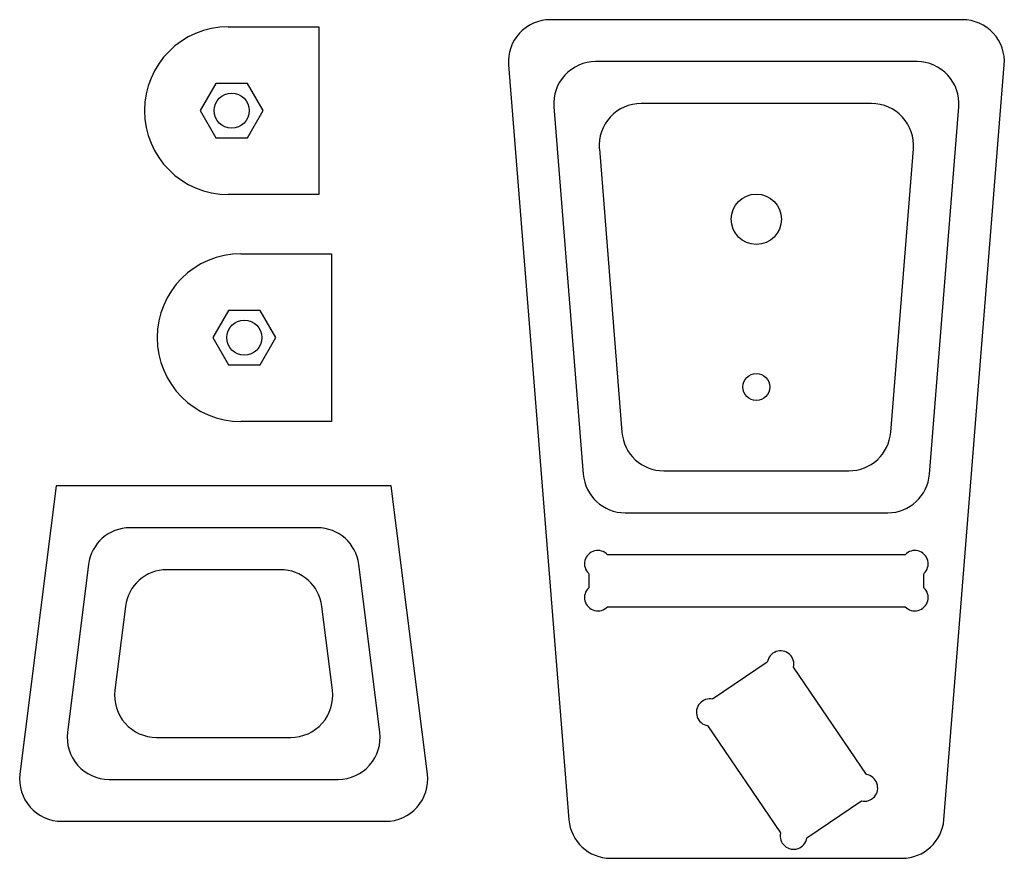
# Model space of a CAD drawing. Extents: x 115 to 232, y 51 to 151.
import ezdxf

# ---------------------------------------------------------------- set-up
doc = ezdxf.new("R2010")
doc.units = 0
doc.layers.get('0').update_dxf_attribs({"linetype": 'CONTINUOUS'})

msp = doc.modelspace()

# ---------------------------------------------------------------- linework, layer by layer
at = {"color": 7, "linetype": 'CONTINUOUS'}
for p, q in [((139.64, 150.65), (150.44, 150.65)), ((150.44, 150.65), (150.44, 130.65)), ((227.23, 151.5), (178.06, 151.5)), ((173.07, 146.1), (180.27, 56.1)), ((221.81, 146.5), (183.47, 146.5)), ((225.01, 56.1), (232.21, 146.1)), ((138.17, 143.9), (136.29, 140.65)), ((141.92, 143.9), (138.17, 143.9)), ((143.8, 140.65), (141.92, 143.9)), ((178.49, 141.1), (181.99, 97.3)), ((216.39, 141.5), (188.89, 141.5)), ((223.29, 97.3), (226.79, 141.1)), ((136.29, 140.65), (138.17, 137.4)), ((141.92, 137.4), (143.8, 140.65)), ((138.17, 137.4), (141.92, 137.4)), ((183.91, 136.1), (186.61, 102.3)), ((218.67, 102.3), (221.38, 136.1)), ((150.44, 130.65), (139.64, 130.65)), ((141.15, 123.58), (151.95, 123.58)), ((151.95, 123.58), (151.95, 103.58)), ((139.68, 116.83), (137.8, 113.58)), ((143.43, 116.83), (139.68, 116.83)), ((145.3, 113.58), (143.43, 116.83)), ((137.8, 113.58), (139.68, 110.33)), ((143.43, 110.33), (145.3, 113.58)), ((139.68, 110.33), (143.43, 110.33)), ((151.95, 103.58), (141.15, 103.58)), ((191.59, 97.7), (213.69, 97.7)), ((119.09, 95.91), (114.79, 61.53)), ((159.09, 95.91), (119.09, 95.91)), ((163.39, 61.53), (159.09, 95.91)), ((186.98, 92.7), (218.31, 92.7)), ((150.26, 90.91), (127.92, 90.91)), ((220.38, 87.7), (184.9, 87.7)), ((122.96, 86.53), (120.46, 66.53)), ((145.85, 85.91), (132.33, 85.91)), ((157.72, 66.53), (155.22, 86.53)), ((182.64, 85.43), (182.64, 83.76)), ((222.64, 83.76), (222.64, 85.43)), ((127.37, 81.53), (126.12, 71.53)), ((152.06, 71.53), (150.81, 81.53)), ((184.9, 81.5), (220.38, 81.5)), ((203.95, 74.89), (197.43, 70.47)), ((215.78, 61.48), (207.09, 74.29)), ((196.83, 67.32), (205.52, 54.52)), ((131.08, 65.91), (147.1, 65.91)), ((125.42, 60.91), (152.76, 60.91)), ((208.66, 53.92), (215.18, 58.34)), ((119.75, 55.91), (158.43, 55.91)), ((185.26, 51.5), (220.03, 51.5))]:
    msp.add_line(p, q, dxfattribs=at)
for centre, radius in [((140.04, 140.65), 2.1), ((202.64, 127.7), 3), ((141.55, 113.58), 2.1), ((202.64, 107.7), 1.6)]:
    msp.add_circle(centre, radius, dxfattribs=at)
for centre, radius, start, end in [((139.64, 140.65), 10, 90, 180), ((178.06, 146.5), 5, 90, 184.5739), ((227.23, 146.5), 5, 355.4261, 90), ((183.47, 141.5), 5, 90, 184.5739), ((221.81, 141.5), 5, 355.4261, 90), ((188.89, 136.5), 5, 90, 184.5739), ((216.39, 136.5), 5, 355.4261, 90), ((139.64, 140.65), 10, 180, 270), ((141.15, 113.58), 10, 90, 180), ((141.15, 113.58), 10, 180, 270), ((191.59, 102.7), 5, 184.5739, 270), ((213.69, 102.7), 5, 270, 355.4261), ((186.98, 97.7), 5, 184.5739, 270), ((218.31, 97.7), 5, 270, 355.4261), ((127.92, 85.91), 5, 90, 172.875), ((150.26, 85.91), 5, 7.125, 90), ((183.74, 86.6), 1.6, 43.4325, 226.5675), ((221.54, 86.6), 1.6, 313.4325, 136.5675), ((132.33, 80.91), 5, 90, 172.875), ((145.85, 80.91), 5, 7.125, 90), ((183.74, 82.6), 1.6, 133.4325, 316.5675), ((221.54, 82.6), 1.6, 223.4325, 46.5675), ((205.53, 74.63), 1.6, 347.5925, 170.7275), ((131.08, 70.91), 5, 172.875, 270), ((147.1, 70.91), 5, 270, 7.125), ((197.09, 68.9), 1.6, 77.5925, 260.7275), ((125.42, 65.91), 5, 172.875, 270), ((152.76, 65.91), 5, 270, 7.125), ((119.75, 60.91), 5, 172.875, 270), ((158.43, 60.91), 5, 270, 7.125), ((215.52, 59.9), 1.6, 257.5925, 80.7275), ((185.26, 56.5), 5, 184.5739, 270), ((220.03, 56.5), 5, 270, 355.4261), ((207.08, 54.17), 1.6, 167.5925, 350.7275)]:
    msp.add_arc(centre, radius, start, end, dxfattribs=at)

doc.saveas('drawing.dxf')
